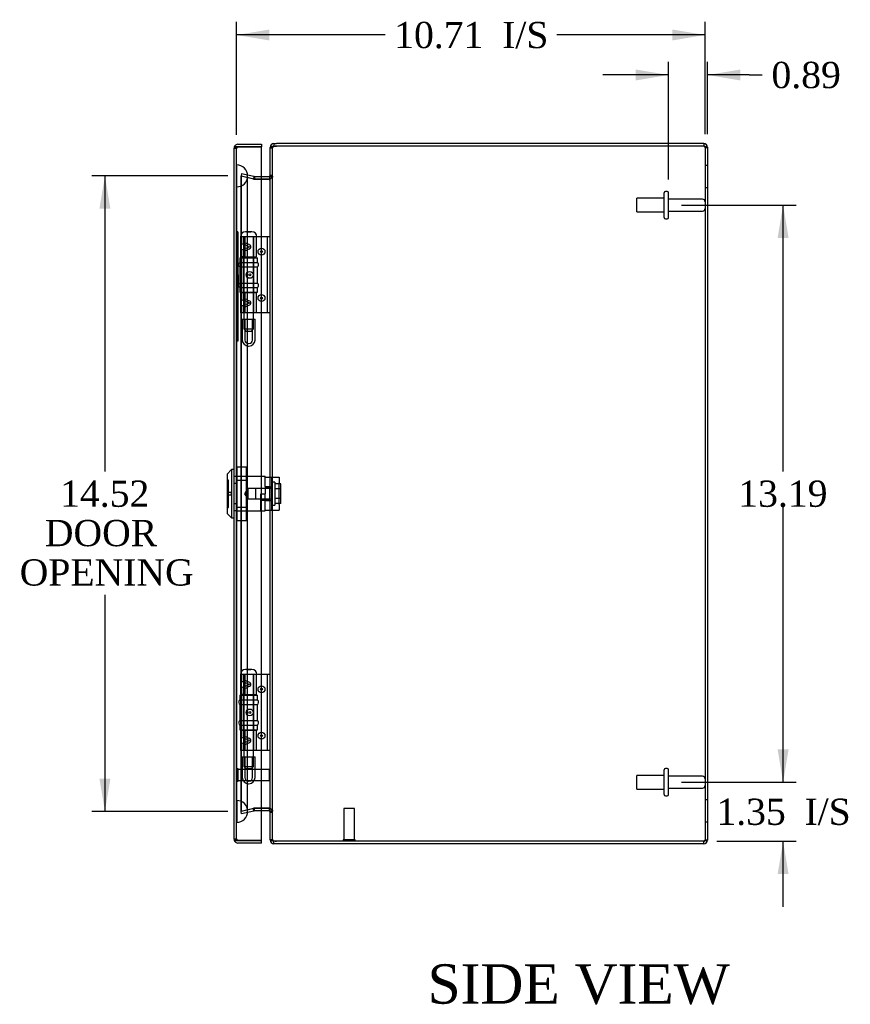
# Model space of a CAD drawing. Header units: inches. Extents: x 0 to 120, y -1 to 80.
# Tile 4 of 7: x 47 to 66, y 29 to 52. Entities that reach past the tile are written whole.
import ezdxf
from ezdxf.enums import TextEntityAlignment as Align
from ezdxf.lldxf.tags import DXFTag

# ---------------------------------------------------------------- set-up
doc = ezdxf.new("R2010")
doc.units = ezdxf.units.IN
doc.header["$MEASUREMENT"] = 0
for name, color, linetype in [('CAP02342', 7, 'Continuous'), ('COM52798', 7, 'Continuous'), ('COM54625', 7, 'Continuous'), ('COM70219', 7, 'Continuous'), ('Default', 7, 'Continuous'), ('HNG14573-1', 7, 'Continuous'), ('HNG14573-2', 7, 'Continuous'), ('LOK10000', 7, 'Continuous'), ('LOK10000CAM', 7, 'Continuous'), ('LOK10000NUT', 7, 'Continuous'), ('LOK10000SC', 7, 'Continuous'), ('PIN17645', 7, 'Continuous'), ('QLB20183', 7, 'Continuous'), ('STD21878', 7, 'Continuous'), ('STD26098', 7, 'Continuous')]:
    doc.layers.add(name, color=color, linetype=linetype)
doc.styles.add('SEACAD_Times_New_Roman', font='times.ttf')
tags = doc.linetypes.add('HIDDEN2', pattern=[0.1875, 0.125, -0.0625]).pattern_tags.tags
tags[6:7] = [DXFTag(74, 4), DXFTag(75, 0), DXFTag(340, '0'), DXFTag(46, 0.0), DXFTag(50, 0.0), DXFTag(44, 0.0), DXFTag(45, 0.0)]
tags[4:5] = [DXFTag(74, 4), DXFTag(75, 0), DXFTag(340, '0'), DXFTag(46, 0.0), DXFTag(50, 0.0), DXFTag(44, 0.0), DXFTag(45, 0.0)]
doc.dimstyles.new('HAMMOND_(STH_-_120x80)', dxfattribs={"dimtxt": 0.6, "dimasz": 0.75, "dimexe": 0.3, "dimexo": 0.3, "dimgap": 0.15, "dimtad": 0, "dimtih": 1, "dimtoh": 1, "dimzin": 0, "dimdsep": 46, "dimtxsty": 'SEACAD_Times_New_Roman', "dimblk1": '_SE_FILLED', "dimblk2": '_SE_FILLED', "dimsah": 1, "dimcen": 0.3, "dimadec": 0, "dimazin": 0, "dimtfac": 0.8, "dimtofl": 0, "dimtmove": 0, "dimatfit": 3, "dimfxl": 1, "dimtolj": 1, "dimtzin": 0, "dimarcsym": 0})

# ---------------------------------------------------------------- blocks, each defined once
blk = doc.blocks.new('SE3')
at = {"layer": 'CAP02342', "color": 7, "linetype": 'HIDDEN2'}
for p, q in [((52.423, 44.762), (52.715, 44.762)), ((52.423, 44.762), (52.423, 44.289)), ((52.483, 44.762), (52.483, 44.289)), ((52.655, 44.289), (52.655, 44.762)), ((52.715, 44.289), (52.715, 44.762)), ((52.562, 44.21), (52.576, 44.21)), ((52.562, 44.15), (52.576, 44.15)), ((52.423, 34.762), (52.715, 34.762)), ((52.423, 34.762), (52.423, 34.289)), ((52.483, 34.762), (52.483, 34.289)), ((52.655, 34.289), (52.655, 34.762)), ((52.715, 34.289), (52.715, 34.762)), ((52.562, 34.21), (52.576, 34.21)), ((52.562, 34.15), (52.576, 34.15))]:
    blk.add_line(p, q, dxfattribs=at)
for centre, radius, start, end in [((52.562, 44.289), 0.139, 180, 270), ((52.562, 44.289), 0.079, 180, 270), ((52.562, 44.289), 0.079, 270, 275.0835), ((52.562, 44.289), 0.139, 270, 272.8866), ((52.576, 44.289), 0.079, 264.9165, 270), ((52.576, 44.289), 0.139, 267.1134, 270), ((52.576, 44.289), 0.079, 270, 0), ((52.576, 44.289), 0.139, 270, 0), ((52.562, 34.289), 0.139, 180, 270), ((52.562, 34.289), 0.079, 180, 270), ((52.562, 34.289), 0.079, 270, 275.0835), ((52.576, 34.289), 0.079, 264.9165, 270), ((52.576, 34.289), 0.079, 270, 0), ((52.576, 34.289), 0.139, 270, 0), ((52.562, 34.289), 0.139, 270, 272.8866), ((52.576, 34.289), 0.139, 267.1134, 270)]:
    blk.add_arc(centre, radius, start, end, dxfattribs=at)
at = {"layer": 'COM52798', "color": 7, "linetype": 'Continuous'}
for p, q in [((52.237, 32.879), (52.237, 48.676)), ((52.237, 48.676), (52.237, 48.676)), ((52.237, 48.676), (52.237, 48.676)), ((52.237, 48.676), (52.237, 48.676)), ((52.278, 48.705), (52.251, 48.723)), ((52.323, 48.705), (52.251, 48.705)), ((52.323, 48.705), (52.278, 48.705)), ((52.323, 48.762), (52.862, 48.762)), ((52.323, 48.705), (52.323, 48.705)), ((52.323, 48.705), (52.862, 48.705)), ((52.862, 48.705), (52.323, 48.705)), ((52.862, 48.762), (52.862, 48.705)), ((52.862, 32.85), (52.862, 48.705)), ((52.237, 32.879), (52.237, 32.879)), ((52.237, 32.879), (52.237, 32.879)), ((52.237, 32.879), (52.237, 32.878)), ((52.323, 32.85), (52.251, 32.85)), ((52.278, 32.85), (52.251, 32.832)), ((52.278, 32.85), (52.323, 32.85)), ((52.323, 32.85), (52.862, 32.85)), ((52.323, 32.85), (52.323, 32.85)), ((52.862, 32.85), (52.323, 32.85)), ((52.862, 32.793), (52.323, 32.793)), ((52.862, 32.793), (52.862, 32.85))]:
    blk.add_line(p, q, dxfattribs=at)
at = {"layer": 'COM52798', "color": 7, "linetype": 'HIDDEN2'}
for p, q in [((52.237, 48.676), (52.294, 48.676)), ((52.294, 48.676), (52.237, 48.676)), ((52.294, 32.879), (52.294, 48.676)), ((52.323, 48.705), (52.323, 48.705)), ((52.294, 41.173), (52.237, 41.173)), ((52.294, 41.008), (52.237, 41.008)), ((52.294, 40.546), (52.237, 40.546)), ((52.294, 40.382), (52.237, 40.382)), ((52.237, 32.879), (52.294, 32.879)), ((52.294, 32.879), (52.237, 32.879)), ((52.323, 32.85), (52.323, 32.85))]:
    blk.add_line(p, q, dxfattribs=at)
at = {"layer": 'COM52798', "color": 7, "linetype": 'Continuous'}
for centre, radius, start, end in [((52.323, 48.676), 0.086, 146.6293, 179.7003), ((52.28, 48.673), 0.043, 131.8789, 175.4817), ((52.323, 48.676), 0.086, 179.8734, 180), ((52.323, 48.676), 0.086, 90, 146.6293), ((52.323, 32.879), 0.086, 180, 180.1266), ((52.28, 32.882), 0.043, 184.5183, 228.1211), ((52.323, 32.879), 0.086, 180.2997, 213.3707), ((52.323, 32.879), 0.086, 213.3707, 270)]:
    blk.add_arc(centre, radius, start, end, dxfattribs=at)
at = {"layer": 'COM52798', "color": 7, "linetype": 'HIDDEN2'}
for centre, radius, start, end in [((52.28, 48.673), 0.043, 156.0261, 175.4817), ((52.323, 48.676), 0.029, 90, 179.6244), ((52.323, 48.676), 0.029, 90, 179.6244), ((52.323, 48.676), 0.029, 179.6244, 180), ((52.323, 32.879), 0.029, 180, 180.3756), ((52.323, 32.879), 0.029, 180.3756, 270), ((52.323, 32.879), 0.029, 180.3756, 270)]:
    blk.add_arc(centre, radius, start, end, dxfattribs=at)
for points, knots in [([(52.278, 48.705), (52.277, 48.701), (52.275, 48.697), (52.274, 48.691), (52.273, 48.688), (52.273, 48.685), (52.272, 48.684), (52.272, 48.682), (52.271, 48.681), (52.27, 48.679), (52.269, 48.678), (52.266, 48.677), (52.265, 48.677), (52.261, 48.677), (52.258, 48.677), (52.249, 48.676), (52.243, 48.676), (52.237, 48.676)], [0, 0, 0, 0, 0.25, 0.25, 0.375, 0.375, 0.4375, 0.4375, 0.5, 0.5, 0.5625, 0.5625, 0.625, 0.625, 0.75, 0.75, 1, 1, 1, 1]), ([(52.237, 48.676), (52.241, 48.676), (52.246, 48.676), (52.251, 48.676), (52.255, 48.676), (52.258, 48.676), (52.262, 48.677), (52.263, 48.677), (52.265, 48.677), (52.266, 48.677), (52.267, 48.677), (52.268, 48.678), (52.268, 48.678), (52.269, 48.678), (52.269, 48.678), (52.27, 48.679), (52.27, 48.679), (52.271, 48.68), (52.271, 48.68), (52.272, 48.682), (52.272, 48.684), (52.273, 48.686), (52.274, 48.689), (52.274, 48.693), (52.275, 48.696), (52.276, 48.699), (52.277, 48.702), (52.278, 48.705)], [0, 0, 0, 0, 0.19546, 0.19546, 0.19546, 0.354645, 0.354645, 0.354645, 0.405734, 0.405734, 0.405734, 0.443121, 0.443121, 0.443121, 0.470209, 0.470209, 0.470209, 0.503571, 0.503571, 0.503571, 0.628238, 0.628238, 0.628238, 0.813753, 0.813753, 0.813753, 1, 1, 1, 1]), ([(52.278, 32.85), (52.277, 32.854), (52.275, 32.858), (52.274, 32.864), (52.273, 32.866), (52.273, 32.87), (52.272, 32.871), (52.272, 32.873), (52.271, 32.874), (52.27, 32.876), (52.269, 32.877), (52.266, 32.878), (52.265, 32.878), (52.261, 32.878), (52.258, 32.878), (52.249, 32.879), (52.243, 32.879), (52.237, 32.879)], [0, 0, 0, 0, 0.25, 0.25, 0.375, 0.375, 0.4375, 0.4375, 0.5, 0.5, 0.5625, 0.5625, 0.625, 0.625, 0.75, 0.75, 1, 1, 1, 1]), ([(52.237, 32.878), (52.241, 32.878), (52.246, 32.878), (52.251, 32.878), (52.255, 32.878), (52.258, 32.878), (52.262, 32.878), (52.263, 32.878), (52.265, 32.878), (52.266, 32.877), (52.267, 32.877), (52.268, 32.877), (52.268, 32.877), (52.269, 32.876), (52.269, 32.876), (52.27, 32.876), (52.27, 32.875), (52.271, 32.875), (52.271, 32.874), (52.272, 32.872), (52.272, 32.87), (52.273, 32.868), (52.274, 32.865), (52.274, 32.862), (52.275, 32.859), (52.276, 32.856), (52.277, 32.853), (52.278, 32.85)], [0, 0, 0, 0, 0.19546, 0.19546, 0.19546, 0.354645, 0.354645, 0.354645, 0.405734, 0.405734, 0.405734, 0.443121, 0.443121, 0.443121, 0.470209, 0.470209, 0.470209, 0.503571, 0.503571, 0.503571, 0.628238, 0.628238, 0.628238, 0.813753, 0.813753, 0.813753, 1, 1, 1, 1])]:
    blk.add_open_spline(points, degree=3, knots=knots, dxfattribs=at)
at = {"layer": 'COM54625', "color": 7, "linetype": 'Continuous'}
for p, q in [((53.059, 48.678), (53.059, 48.692)), ((53.059, 48.692), (53.069, 48.692)), ((53.059, 32.878), (53.059, 48.678)), ((53.145, 48.778), (53.206, 48.778)), ((53.145, 48.778), (53.145, 48.721)), ((53.145, 48.721), (53.206, 48.721)), ((62.973, 48.778), (53.206, 48.778)), ((62.973, 48.721), (53.206, 48.721)), ((62.973, 48.721), (53.206, 48.721)), ((62.973, 48.778), (62.973, 48.721)), ((63.059, 48.692), (63.059, 32.864)), ((52.862, 48.029), (53.03, 48.029)), ((52.862, 47.972), (53.03, 47.972)), ((53.03, 47.961), (52.862, 47.961)), ((53.034, 47.961), (53.03, 47.961)), ((53.034, 48.029), (53.043, 47.978)), ((52.862, 33.595), (53.03, 33.595)), ((53.03, 33.584), (52.862, 33.584)), ((53.03, 33.527), (52.862, 33.527)), ((53.03, 33.595), (53.034, 33.595)), ((53.034, 33.526), (53.043, 33.578)), ((53.059, 32.864), (53.059, 32.878)), ((53.059, 32.864), (53.069, 32.864)), ((53.206, 32.835), (53.145, 32.835)), ((53.145, 32.778), (53.145, 32.835)), ((53.206, 32.778), (53.145, 32.778)), ((62.973, 32.835), (53.206, 32.835)), ((62.973, 32.835), (53.206, 32.835)), ((62.973, 32.778), (53.206, 32.778)), ((62.973, 32.778), (62.973, 32.835))]:
    blk.add_line(p, q, dxfattribs=at)
at = {"layer": 'COM54625', "color": 7, "linetype": 'HIDDEN2'}
for p, q in [((53.059, 48.678), (53.116, 48.678)), ((53.069, 48.692), (53.116, 48.692)), ((53.116, 48.678), (53.116, 48.692)), ((53.116, 32.878), (53.116, 48.678)), ((63.002, 48.692), (63.059, 48.692)), ((63.002, 48.692), (63.002, 32.864)), ((63.059, 48.278), (63.002, 48.278)), ((52.406, 48.095), (52.394, 48.039)), ((52.394, 48.039), (52.676, 47.974)), ((52.676, 47.966), (52.394, 48.031)), ((52.394, 33.525), (52.394, 48.031)), ((52.406, 48.031), (52.394, 48.031)), ((52.406, 48.095), (52.689, 48.03)), ((52.689, 47.966), (52.406, 48.031)), ((52.406, 33.525), (52.406, 48.031)), ((52.689, 48.03), (52.676, 47.974)), ((52.676, 47.974), (52.695, 47.972)), ((52.689, 47.966), (52.676, 47.966)), ((52.695, 47.962), (52.676, 47.966)), ((52.676, 47.966), (52.695, 47.962)), ((52.689, 48.03), (52.695, 48.029)), ((52.695, 47.962), (52.689, 47.966)), ((52.695, 48.029), (52.701, 48.029)), ((52.695, 48.029), (52.695, 47.972)), ((52.695, 47.972), (52.701, 47.972)), ((52.701, 47.961), (52.695, 47.962)), ((52.701, 48.029), (52.701, 47.972)), ((52.701, 48.029), (52.862, 48.029)), ((52.701, 47.972), (52.862, 47.972)), ((52.862, 47.961), (52.701, 47.961)), ((53.034, 47.961), (53.044, 47.961)), ((53.043, 47.978), (53.044, 47.973)), ((53.059, 48.058), (53.116, 48.058)), ((53.059, 48.03), (53.116, 48.03)), ((63.002, 47.778), (63.059, 47.778)), ((63.059, 33.778), (63.002, 33.778)), ((52.394, 33.525), (52.676, 33.59)), ((52.676, 33.582), (52.394, 33.516)), ((52.406, 33.525), (52.689, 33.59)), ((52.676, 33.59), (52.695, 33.594)), ((52.695, 33.594), (52.676, 33.59)), ((52.689, 33.59), (52.676, 33.59)), ((52.695, 33.584), (52.676, 33.582)), ((52.689, 33.526), (52.676, 33.582)), ((52.689, 33.59), (52.695, 33.594)), ((52.695, 33.527), (52.689, 33.526)), ((52.695, 33.594), (52.701, 33.595)), ((52.701, 33.584), (52.695, 33.584)), ((52.695, 33.527), (52.695, 33.584)), ((52.701, 33.527), (52.695, 33.527)), ((52.701, 33.595), (52.862, 33.595)), ((52.862, 33.584), (52.701, 33.584)), ((52.701, 33.527), (52.701, 33.584)), ((52.862, 33.527), (52.701, 33.527)), ((53.034, 33.595), (53.044, 33.595)), ((53.043, 33.578), (53.044, 33.583)), ((52.406, 33.525), (52.394, 33.525)), ((52.406, 33.461), (52.394, 33.516)), ((52.689, 33.526), (52.406, 33.461)), ((53.059, 33.526), (53.116, 33.526)), ((53.059, 33.498), (53.116, 33.498)), ((63.002, 33.278), (63.059, 33.278)), ((53.059, 32.878), (53.116, 32.878)), ((53.069, 32.864), (53.116, 32.864)), ((53.116, 32.864), (53.116, 32.878)), ((63.002, 32.864), (63.059, 32.864))]:
    blk.add_line(p, q, dxfattribs=at)
at = {"layer": 'COM54625', "color": 7, "linetype": 'Continuous'}
for centre, radius, start, end in [((53.145, 48.692), 0.086, 90, 180), ((53.145, 48.692), 0.029, 90, 142.8302), ((53.206, 48.471), 0.25, 90, 104.2594), ((62.973, 48.692), 0.086, 0, 90), ((62.973, 48.692), 0.029, 65.7175, 90), ((53.03, 48.058), 0.029, 270, 279.4104), ((53.03, 48.058), 0.086, 270, 279.4104), ((53.03, 48.058), 0.029, 279.4104, 0), ((52.928, 48.037), 0.131, 324.4363, 356.7196), ((53.03, 33.498), 0.086, 80.5896, 90), ((53.03, 33.498), 0.029, 80.5896, 90), ((52.926, 33.518), 0.133, 3.4648, 35.3792), ((53.03, 33.498), 0.029, 0, 80.5896), ((53.145, 32.864), 0.086, 180, 270), ((62.973, 32.864), 0.086, 270, 0), ((53.145, 32.864), 0.029, 217.1698, 270), ((53.206, 33.085), 0.25, 255.7406, 270), ((62.973, 32.864), 0.029, 270, 294.2827)]:
    blk.add_arc(centre, radius, start, end, dxfattribs=at)
at = {"layer": 'COM54625', "color": 7, "linetype": 'HIDDEN2'}
for centre, radius, start, end in [((53.145, 48.692), 0.029, 142.8302, 180), ((62.973, 48.692), 0.029, 0, 65.7175), ((53.03, 48.058), 0.086, 279.4104, 360), ((53.03, 33.498), 0.086, 0, 80.5896), ((53.145, 32.864), 0.029, 180, 217.1698), ((62.973, 32.864), 0.029, 294.2827, 0)]:
    blk.add_arc(centre, radius, start, end, dxfattribs=at)
at = {"layer": 'COM54625', "color": 7, "linetype": 'Continuous'}
for points, knots in [([(53.145, 48.713), (53.143, 48.713), (53.139, 48.712), (53.133, 48.711), (53.127, 48.71), (53.121, 48.709), (53.116, 48.708), (53.11, 48.707), (53.105, 48.706), (53.1, 48.704), (53.095, 48.703), (53.09, 48.702), (53.086, 48.7), (53.079, 48.698), (53.071, 48.694), (53.065, 48.69), (53.061, 48.686), (53.059, 48.682), (53.059, 48.679), (53.059, 48.678)], [0, 0, 0, 0, 0.04338, 0.086651, 0.129807, 0.172844, 0.215756, 0.258537, 0.301181, 0.343685, 0.386041, 0.428246, 0.470293, 0.512179, 0.636645, 0.75949, 0.840484, 0.920665, 1, 1, 1, 1]), ([(62.973, 48.721), (62.984, 48.718), (62.995, 48.716), (63.016, 48.711), (63.026, 48.709), (63.041, 48.704), (63.048, 48.701), (63.056, 48.697), (63.059, 48.694), (63.059, 48.692)], [0, 0, 0, 0, 0.25, 0.25, 0.5, 0.5, 0.75, 0.75, 1, 1, 1, 1]), ([(53.059, 32.878), (53.059, 32.877), (53.059, 32.875), (53.059, 32.873), (53.06, 32.871), (53.062, 32.869), (53.063, 32.867), (53.066, 32.865), (53.068, 32.864), (53.071, 32.862), (53.074, 32.86), (53.078, 32.858), (53.084, 32.856), (53.095, 32.852), (53.107, 32.849), (53.118, 32.847), (53.127, 32.846), (53.136, 32.844), (53.142, 32.843), (53.145, 32.843)], [0, 0, 0, 0, 0.043184, 0.086624, 0.130316, 0.174255, 0.218434, 0.262848, 0.307492, 0.35236, 0.397445, 0.442741, 0.488243, 0.614204, 0.741522, 0.805729, 0.870223, 0.934986, 1, 1, 1, 1]), ([(63.059, 32.864), (63.059, 32.861), (63.056, 32.859), (63.048, 32.854), (63.041, 32.852), (63.026, 32.847), (63.016, 32.845), (62.995, 32.84), (62.984, 32.837), (62.973, 32.835)], [0, 0, 0, 0, 0.25, 0.25, 0.5, 0.5, 0.75, 0.75, 1, 1, 1, 1])]:
    blk.add_open_spline(points, degree=3, knots=knots, dxfattribs=at)
at = {"layer": 'COM54625', "color": 7, "linetype": 'HIDDEN2'}
for points, knots in [([(53.145, 48.713), (53.141, 48.711), (53.137, 48.709), (53.129, 48.705), (53.126, 48.702), (53.121, 48.696), (53.119, 48.693), (53.116, 48.686), (53.116, 48.682), (53.116, 48.678)], [0, 0, 0, 0, 0.25, 0.25, 0.5, 0.5, 0.75, 0.75, 1, 1, 1, 1]), ([(62.973, 48.721), (62.98, 48.716), (62.988, 48.711), (62.999, 48.701), (63.002, 48.697), (63.002, 48.692)], [0, 0, 0, 0, 0.5, 0.5, 1, 1, 1, 1]), ([(53.116, 48.03), (53.116, 48.024), (53.114, 48.018), (53.107, 48.007), (53.102, 48.001), (53.089, 47.989), (53.081, 47.984), (53.063, 47.972), (53.054, 47.966), (53.044, 47.961)], [0, 0, 0, 0, 0.25, 0.25, 0.5, 0.5, 0.75, 0.75, 1, 1, 1, 1]), ([(53.044, 33.595), (53.054, 33.589), (53.063, 33.584), (53.081, 33.572), (53.089, 33.566), (53.102, 33.555), (53.107, 33.549), (53.114, 33.538), (53.116, 33.532), (53.116, 33.526)], [0, 0, 0, 0, 0.25, 0.25, 0.5, 0.5, 0.75, 0.75, 1, 1, 1, 1]), ([(53.116, 32.878), (53.116, 32.874), (53.116, 32.87), (53.119, 32.863), (53.121, 32.86), (53.126, 32.854), (53.129, 32.851), (53.137, 32.846), (53.141, 32.844), (53.145, 32.843)], [0, 0, 0, 0, 0.25, 0.25, 0.5, 0.5, 0.75, 0.75, 1, 1, 1, 1]), ([(63.002, 32.864), (63.002, 32.859), (62.999, 32.854), (62.988, 32.845), (62.98, 32.84), (62.973, 32.835)], [0, 0, 0, 0, 0.5, 0.5, 1, 1, 1, 1])]:
    blk.add_open_spline(points, degree=3, knots=knots, dxfattribs=at)
at = {"layer": 'COM70219', "color": 7, "linetype": 'HIDDEN2'}
for p, q in [((52.295, 47.789), (52.295, 48.288)), ((52.296, 48.288), (52.295, 48.288)), ((52.296, 47.789), (52.296, 48.288)), ((52.298, 48.039), (52.296, 48.288)), ((52.296, 47.79), (52.298, 48.039)), ((52.298, 47.789), (52.298, 48.039)), ((52.544, 47.789), (52.544, 48.039)), ((52.295, 47.79), (52.296, 47.79)), ((52.295, 33.767), (52.295, 47.789)), ((52.296, 33.767), (52.296, 47.789)), ((52.298, 33.767), (52.298, 47.789)), ((52.544, 33.767), (52.544, 47.789)), ((52.295, 33.268), (52.295, 33.767)), ((52.295, 33.766), (52.296, 33.766)), ((52.296, 33.268), (52.296, 33.767)), ((52.296, 33.766), (52.298, 33.517)), ((52.298, 33.517), (52.298, 33.767)), ((52.544, 33.517), (52.544, 33.767)), ((52.298, 33.517), (52.296, 33.268)), ((52.296, 33.268), (52.295, 33.268))]:
    blk.add_line(p, q, dxfattribs=at)
for centre, start, end in [((52.294, 48.039), 0, 90), ((52.294, 48.039), 270, 0), ((52.294, 33.517), 0, 90), ((52.294, 33.517), 270, 0)]:
    blk.add_arc(centre, 0.25, start, end, dxfattribs=at)
at = {"layer": 'HNG14573-1', "color": 7, "linetype": 'HIDDEN2'}
for p, q in [((52.507, 46.644), (52.391, 46.644)), ((52.391, 46.457), (52.391, 46.644)), ((52.448, 46.495), (52.448, 46.644)), ((52.456, 46.19), (52.456, 46.644)), ((52.492, 46.19), (52.492, 46.644)), ((52.683, 46.644), (52.507, 46.644)), ((52.702, 46.644), (52.683, 46.644)), ((52.69, 46.19), (52.69, 46.644)), ((52.981, 46.644), (52.702, 46.644)), ((52.747, 46.19), (52.747, 46.644)), ((53.059, 46.644), (52.981, 46.644)), ((53.002, 44.912), (53.002, 46.644)), ((52.391, 46.423), (52.391, 46.457)), ((52.391, 46.414), (52.391, 46.423)), ((52.391, 46.381), (52.391, 46.414)), ((52.391, 45.175), (52.391, 46.381)), ((52.448, 46.495), (52.448, 46.47)), ((52.448, 46.47), (52.448, 46.368)), ((52.448, 46.342), (52.448, 46.368)), ((52.507, 46.457), (52.582, 46.423)), ((52.582, 46.414), (52.507, 46.381)), ((52.576, 46.47), (52.52, 46.495)), ((52.576, 46.368), (52.52, 46.342)), ((52.448, 46.19), (52.391, 46.19)), ((52.448, 45.213), (52.448, 46.342)), ((52.448, 46.19), (52.456, 46.19)), ((52.456, 46.19), (52.747, 46.19)), ((52.448, 45.365), (52.391, 45.365)), ((52.456, 45.365), (52.448, 45.365)), ((52.456, 44.912), (52.456, 45.365)), ((52.747, 45.365), (52.456, 45.365)), ((52.492, 44.912), (52.492, 45.365)), ((52.69, 44.912), (52.69, 45.365)), ((52.747, 44.912), (52.747, 45.365)), ((52.391, 45.141), (52.391, 45.175)), ((52.391, 45.132), (52.391, 45.141)), ((52.391, 45.099), (52.391, 45.132)), ((52.391, 44.912), (52.391, 45.099)), ((52.448, 45.188), (52.448, 45.213)), ((52.448, 45.188), (52.448, 45.086)), ((52.448, 45.086), (52.448, 45.06)), ((52.448, 44.912), (52.448, 45.06)), ((52.507, 45.175), (52.582, 45.141)), ((52.582, 45.132), (52.507, 45.099)), ((52.52, 45.213), (52.576, 45.188)), ((52.52, 45.06), (52.576, 45.086)), ((52.507, 44.912), (52.391, 44.912)), ((52.683, 44.912), (52.507, 44.912)), ((52.702, 44.912), (52.683, 44.912)), ((52.981, 44.912), (52.702, 44.912)), ((53.059, 44.912), (52.981, 44.912)), ((52.507, 36.644), (52.391, 36.644)), ((52.391, 36.457), (52.391, 36.644)), ((52.391, 36.423), (52.391, 36.457)), ((52.448, 36.495), (52.448, 36.644)), ((52.448, 36.495), (52.448, 36.47)), ((52.448, 36.47), (52.448, 36.368)), ((52.456, 36.19), (52.456, 36.644)), ((52.492, 36.19), (52.492, 36.644)), ((52.683, 36.644), (52.507, 36.644)), ((52.507, 36.457), (52.582, 36.423)), ((52.576, 36.47), (52.52, 36.495)), ((52.702, 36.644), (52.683, 36.644)), ((52.69, 36.19), (52.69, 36.644)), ((52.981, 36.644), (52.702, 36.644)), ((52.747, 36.19), (52.747, 36.644)), ((53.059, 36.644), (52.981, 36.644)), ((53.002, 34.912), (53.002, 36.644)), ((52.391, 36.414), (52.391, 36.423)), ((52.391, 36.381), (52.391, 36.414)), ((52.391, 35.175), (52.391, 36.381)), ((52.448, 36.342), (52.448, 36.368)), ((52.448, 35.213), (52.448, 36.342)), ((52.582, 36.414), (52.507, 36.381)), ((52.576, 36.368), (52.52, 36.342)), ((52.448, 36.19), (52.391, 36.19)), ((52.448, 36.19), (52.456, 36.19)), ((52.456, 36.19), (52.747, 36.19)), ((52.448, 35.365), (52.391, 35.365)), ((52.456, 35.365), (52.448, 35.365)), ((52.456, 34.912), (52.456, 35.365)), ((52.747, 35.365), (52.456, 35.365)), ((52.492, 34.912), (52.492, 35.365)), ((52.69, 34.912), (52.69, 35.365)), ((52.747, 34.912), (52.747, 35.365)), ((52.391, 35.141), (52.391, 35.175)), ((52.391, 35.132), (52.391, 35.141)), ((52.391, 35.099), (52.391, 35.132)), ((52.448, 35.188), (52.448, 35.213)), ((52.448, 35.188), (52.448, 35.086)), ((52.507, 35.175), (52.582, 35.141)), ((52.582, 35.132), (52.507, 35.099)), ((52.52, 35.213), (52.576, 35.188)), ((52.391, 34.912), (52.391, 35.099)), ((52.507, 34.912), (52.391, 34.912)), ((52.448, 35.086), (52.448, 35.06)), ((52.448, 34.912), (52.448, 35.06)), ((52.683, 34.912), (52.507, 34.912)), ((52.52, 35.06), (52.576, 35.086)), ((52.702, 34.912), (52.683, 34.912)), ((52.981, 34.912), (52.702, 34.912)), ((53.059, 34.912), (52.981, 34.912))]:
    blk.add_line(p, q, dxfattribs=at)
for centre, radius in [((52.862, 46.309), 0.079), ((52.862, 46.309), 0.022), ((52.862, 45.247), 0.079), ((52.862, 45.247), 0.022), ((52.862, 36.309), 0.079), ((52.862, 36.309), 0.022), ((52.862, 35.247), 0.079), ((52.862, 35.247), 0.022)]:
    blk.add_circle(centre, radius, dxfattribs=at)
for centre, major_axis, ratio, start_param, end_param in [((52.541, 46.375), (0.147, -0.094), 0.323001, 2.000852, 3.344755), ((52.541, 46.463), (0.147, 0.094), 0.323001, 2.93843, 4.282333), ((52.541, 46.444), (0.0911, -0.0581), 0.323001, 2.000852, 3.344755), ((52.52, 46.419), (-0.0978, 0), 0.638889, 2.181662, 4.101524), ((52.577, 46.419), (-0.00861, 0), 0.638889, 2.181662, 4.101524), ((52.541, 46.393), (0.0911, 0.0581), 0.323001, 2.93843, 4.282333), ((52.541, 45.162), (0.0911, -0.0581), 0.323001, 2.000852, 3.344755), ((52.541, 45.093), (0.147, -0.094), 0.323001, 2.000852, 3.344755), ((52.541, 45.181), (0.147, 0.094), 0.323001, 2.93843, 4.282333), ((52.541, 45.111), (0.0911, 0.0581), 0.323001, 2.93843, 4.282333), ((52.52, 45.137), (-0.0978, 0), 0.638889, 2.181662, 4.101524), ((52.577, 45.137), (-0.00861, 0), 0.638889, 2.181662, 4.101524), ((52.541, 36.375), (0.147, -0.094), 0.323001, 2.000852, 3.344755), ((52.541, 36.444), (0.0911, -0.0581), 0.323001, 2.000852, 3.344755), ((52.52, 36.419), (-0.0978, 0), 0.638889, 2.181662, 4.101524), ((52.541, 36.463), (0.147, 0.094), 0.323001, 2.93843, 4.282333), ((52.541, 36.393), (0.0911, 0.0581), 0.323001, 2.93843, 4.282333), ((52.577, 36.419), (-0.00861, 0), 0.638889, 2.181662, 4.101524), ((52.541, 35.093), (0.147, -0.094), 0.323001, 2.000852, 3.344755), ((52.541, 35.162), (0.0911, -0.0581), 0.323001, 2.000852, 3.344755), ((52.52, 35.137), (-0.0978, 0), 0.638889, 2.181662, 4.101524), ((52.577, 35.137), (-0.00861, 0), 0.638889, 2.181662, 4.101524), ((52.541, 35.181), (0.147, 0.094), 0.323001, 2.93843, 4.282333), ((52.541, 35.111), (0.0911, 0.0581), 0.323001, 2.93843, 4.282333)]:
    blk.add_ellipse(centre, major_axis=major_axis, ratio=ratio, start_param=start_param, end_param=end_param, dxfattribs=at)
for centre, major_axis in [((52.592, 45.778), (0, 0.079)), ((52.595, 45.778), (0, -0.022)), ((52.592, 35.778), (0, -0.079)), ((52.595, 35.778), (0, -0.022))]:
    blk.add_ellipse(centre, major_axis=major_axis, ratio=0.97437, dxfattribs=at)
at = {"layer": 'HNG14573-2', "color": 7, "linetype": 'HIDDEN2'}
for p, q in [((52.37, 46.171), (52.768, 46.171)), ((52.37, 46.171), (52.37, 46.063)), ((52.449, 46.171), (52.449, 45.384)), ((52.689, 45.384), (52.689, 46.171)), ((52.768, 46.063), (52.768, 46.171)), ((52.341, 46.025), (52.341, 46.002)), ((52.37, 46.063), (52.768, 46.063)), ((52.37, 45.963), (52.768, 45.963)), ((52.37, 45.963), (52.37, 45.591)), ((52.768, 45.591), (52.768, 45.963)), ((52.796, 46.002), (52.796, 46.025)), ((52.341, 45.553), (52.341, 45.53)), ((52.37, 45.591), (52.768, 45.591)), ((52.37, 45.491), (52.768, 45.491)), ((52.37, 45.491), (52.37, 45.384)), ((52.768, 45.384), (52.768, 45.491)), ((52.796, 45.53), (52.796, 45.553)), ((52.37, 45.384), (52.768, 45.384)), ((52.341, 36.025), (52.341, 36.002)), ((52.37, 36.171), (52.768, 36.171)), ((52.37, 36.171), (52.37, 36.063)), ((52.37, 36.063), (52.768, 36.063)), ((52.449, 36.171), (52.449, 35.384)), ((52.689, 35.384), (52.689, 36.171)), ((52.768, 36.063), (52.768, 36.171)), ((52.796, 36.002), (52.796, 36.025)), ((52.37, 35.963), (52.768, 35.963)), ((52.37, 35.963), (52.37, 35.591)), ((52.768, 35.591), (52.768, 35.963)), ((52.341, 35.553), (52.341, 35.53)), ((52.37, 35.591), (52.768, 35.591)), ((52.796, 35.53), (52.796, 35.553)), ((52.37, 35.491), (52.768, 35.491)), ((52.37, 35.491), (52.37, 35.384)), ((52.37, 35.384), (52.768, 35.384)), ((52.768, 35.384), (52.768, 35.491))]:
    blk.add_line(p, q, dxfattribs=at)
for centre, start, end in [((52.381, 46.025), 106.7083, 180), ((52.381, 46.002), 180, 253.2917), ((52.756, 46.025), 0, 73.2917), ((52.756, 46.002), 286.7083, 0), ((52.381, 45.553), 106.7083, 180), ((52.381, 45.53), 180, 253.2917), ((52.756, 45.553), 0, 73.2917), ((52.756, 45.53), 286.7083, 0), ((52.381, 36.025), 106.7083, 180), ((52.756, 36.025), 0, 73.2917), ((52.381, 36.002), 180, 253.2917), ((52.756, 36.002), 286.7083, 0), ((52.381, 35.553), 106.7083, 180), ((52.756, 35.553), 0, 73.2917), ((52.381, 35.53), 180, 253.2917), ((52.756, 35.53), 286.7083, 0)]:
    blk.add_arc(centre, 0.04, start, end, dxfattribs=at)
at = {"layer": 'LOK10000', "color": 7, "linetype": 'Continuous'}
for p, q in [((52.177, 41.327), (52.077, 41.227)), ((52.077, 41.227), (52.077, 40.327)), ((52.177, 41.327), (52.177, 40.227)), ((52.237, 41.327), (52.177, 41.327)), ((52.077, 40.327), (52.177, 40.227)), ((52.177, 40.227), (52.237, 40.227))]:
    blk.add_line(p, q, dxfattribs=at)
at = {"layer": 'LOK10000', "color": 7, "linetype": 'HIDDEN2'}
for p, q in [((52.107, 41.09), (52.077, 41.09)), ((52.107, 40.465), (52.107, 41.09)), ((52.307, 41.173), (52.237, 41.173)), ((52.307, 41.008), (52.237, 41.008)), ((52.947, 41.17), (52.307, 41.17)), ((52.947, 41.17), (52.947, 41.152)), ((52.167, 40.807), (52.107, 40.807)), ((52.167, 40.747), (52.107, 40.747)), ((52.167, 40.807), (52.167, 40.747)), ((52.547, 40.893), (52.477, 40.777)), ((52.477, 40.777), (52.547, 40.661)), ((52.547, 40.893), (52.547, 40.661)), ((53.047, 40.893), (52.547, 40.893)), ((52.847, 40.385), (52.847, 40.777)), ((52.847, 40.777), (52.947, 40.777)), ((52.947, 40.944), (52.947, 40.777)), ((53.047, 40.935), (52.947, 40.935)), ((53.047, 40.935), (53.047, 40.62)), ((52.307, 40.546), (52.237, 40.546)), ((52.547, 40.661), (53.047, 40.661)), ((53.047, 40.62), (52.847, 40.62)), ((52.077, 40.465), (52.107, 40.465)), ((52.307, 40.382), (52.237, 40.382)), ((52.307, 40.385), (52.847, 40.385)), ((52.847, 40.385), (52.947, 40.385)), ((52.947, 40.385), (52.947, 40.402))]:
    blk.add_line(p, q, dxfattribs=at)
at = {"layer": 'LOK10000CAM', "color": 7, "linetype": 'HIDDEN2'}
for p, q in [((52.947, 41.152), (53.112, 41.152)), ((52.947, 40.944), (52.947, 41.152)), ((53.097, 40.402), (53.097, 41.152)), ((53.112, 41.027), (53.112, 41.152)), ((53.112, 41.152), (53.262, 41.152)), ((53.112, 40.527), (53.112, 41.027)), ((53.262, 41.152), (53.262, 41.027)), ((53.262, 40.527), (53.262, 41.027)), ((52.947, 40.935), (53.097, 40.935)), ((52.947, 40.402), (52.947, 40.777)), ((52.947, 40.62), (53.097, 40.62)), ((53.112, 40.402), (53.112, 40.527)), ((53.262, 40.527), (53.262, 40.402)), ((52.947, 40.402), (53.112, 40.402)), ((53.112, 40.402), (53.262, 40.402))]:
    blk.add_line(p, q, dxfattribs=at)
at = {"layer": 'LOK10000NUT', "color": 7, "linetype": 'HIDDEN2'}
for p, q in [((52.307, 41.083), (52.307, 41.389)), ((52.307, 41.389), (52.522, 41.389)), ((52.522, 41.083), (52.522, 41.389)), ((52.522, 41.17), (52.307, 41.17)), ((52.307, 40.471), (52.307, 41.083)), ((52.307, 41.083), (52.522, 41.083)), ((52.522, 40.471), (52.522, 41.083)), ((52.307, 40.165), (52.307, 40.471)), ((52.307, 40.471), (52.522, 40.471)), ((52.307, 40.385), (52.522, 40.385)), ((52.522, 40.165), (52.522, 40.471)), ((52.307, 40.165), (52.522, 40.165))]:
    blk.add_line(p, q, dxfattribs=at)
at = {"layer": 'LOK10000SC', "color": 7, "linetype": 'HIDDEN2'}
for p, q in [((53.167, 41.04), (53.097, 41.04)), ((53.167, 41.04), (53.167, 40.515)), ((53.304, 41), (53.167, 41)), ((53.304, 40.888), (53.304, 41)), ((52.722, 40.893), (52.722, 40.661)), ((53.097, 40.893), (52.722, 40.893)), ((53.304, 40.888), (53.167, 40.888)), ((53.304, 40.666), (53.304, 40.888)), ((52.722, 40.661), (53.097, 40.661)), ((53.097, 40.515), (53.167, 40.515)), ((53.304, 40.666), (53.167, 40.666)), ((53.304, 40.555), (53.167, 40.555)), ((53.304, 40.555), (53.304, 40.666))]:
    blk.add_line(p, q, dxfattribs=at)
at = {"layer": 'PIN17645', "color": 7, "linetype": 'HIDDEN2'}
for p, q in [((52.381, 46.644), (52.391, 46.644)), ((52.638, 46.762), (52.499, 46.762)), ((52.519, 46.761), (52.619, 46.761)), ((52.682, 44.544), (52.682, 46.644)), ((52.456, 46.19), (52.456, 45.365)), ((52.456, 44.912), (52.456, 44.544)), ((52.456, 44.544), (52.682, 44.544)), ((52.456, 44.544), (52.506, 44.494)), ((52.506, 44.494), (52.632, 44.494)), ((52.632, 44.494), (52.682, 44.544)), ((52.638, 36.762), (52.499, 36.762)), ((52.519, 36.761), (52.619, 36.761)), ((52.381, 36.644), (52.391, 36.644)), ((52.682, 34.544), (52.682, 36.644)), ((52.456, 36.19), (52.456, 35.365)), ((52.456, 34.912), (52.456, 34.544)), ((52.456, 34.544), (52.682, 34.544)), ((52.456, 34.544), (52.506, 34.494)), ((52.506, 34.494), (52.632, 34.494)), ((52.632, 34.494), (52.682, 34.544))]:
    blk.add_line(p, q, dxfattribs=at)
for centre, start, end in [((52.499, 46.644), 90, 180), ((52.499, 46.644), 80.5843, 90), ((52.638, 46.644), 90, 99.4157), ((52.638, 46.644), 0, 90), ((52.499, 36.644), 90, 180), ((52.499, 36.644), 80.5843, 90), ((52.638, 36.644), 90, 99.4157), ((52.638, 36.644), 0, 90)]:
    blk.add_arc(centre, 0.119, start, end, dxfattribs=at)
at = {"layer": 'QLB20183', "color": 7, "linetype": 'HIDDEN2'}
for p, q in [((52.324, 46.762), (52.294, 46.762)), ((52.324, 46.762), (52.324, 46.387)), ((52.324, 46.387), (52.324, 44.637)), ((52.341, 45.767), (52.322, 45.767)), ((52.341, 45.753), (52.322, 45.753)), ((52.341, 45.753), (52.322, 45.753)), ((52.341, 45.752), (52.322, 45.752)), ((52.341, 45.737), (52.322, 45.737)), ((52.322, 45.707), (52.341, 45.707)), ((52.339, 45.765), (52.324, 45.765)), ((52.339, 45.762), (52.324, 45.762)), ((52.339, 45.759), (52.324, 45.759)), ((52.339, 45.751), (52.324, 45.751)), ((52.339, 45.748), (52.324, 45.748)), ((52.339, 45.748), (52.324, 45.748)), ((52.339, 45.748), (52.324, 45.748)), ((52.339, 45.747), (52.324, 45.747)), ((52.339, 45.746), (52.324, 45.746)), ((52.339, 45.745), (52.324, 45.745)), ((52.339, 45.745), (52.324, 45.745)), ((52.339, 45.744), (52.324, 45.744)), ((52.339, 45.742), (52.324, 45.742)), ((52.339, 45.741), (52.324, 45.741)), ((52.339, 45.739), (52.324, 45.739)), ((52.339, 45.739), (52.324, 45.739)), ((52.339, 45.738), (52.324, 45.738)), ((52.339, 45.736), (52.324, 45.736)), ((52.339, 45.735), (52.324, 45.735)), ((52.339, 45.733), (52.324, 45.733)), ((52.339, 45.733), (52.324, 45.733)), ((52.339, 45.732), (52.324, 45.732)), ((52.339, 45.731), (52.324, 45.731)), ((52.339, 45.73), (52.324, 45.73)), ((52.339, 45.729), (52.324, 45.729)), ((52.339, 45.729), (52.324, 45.729)), ((52.324, 45.729), (52.339, 45.729)), ((52.324, 45.728), (52.339, 45.728)), ((52.339, 45.722), (52.324, 45.722)), ((52.339, 45.714), (52.324, 45.714)), ((52.339, 45.709), (52.324, 45.709)), ((52.339, 45.708), (52.324, 45.708)), ((52.339, 45.706), (52.324, 45.706)), ((52.339, 45.687), (52.324, 45.687)), ((52.339, 45.683), (52.324, 45.683)), ((52.339, 45.722), (52.339, 45.752)), ((52.339, 45.726), (52.339, 45.733)), ((52.339, 45.576), (52.339, 45.722)), ((52.322, 45.664), (52.341, 45.664)), ((52.341, 45.65), (52.322, 45.65)), ((52.341, 45.626), (52.322, 45.626)), ((52.341, 45.576), (52.322, 45.576)), ((52.341, 45.574), (52.322, 45.574)), ((52.322, 45.553), (52.341, 45.553)), ((52.322, 45.553), (52.341, 45.553)), ((52.322, 45.538), (52.341, 45.538)), ((52.341, 45.528), (52.322, 45.528)), ((52.341, 45.526), (52.322, 45.526)), ((52.322, 45.517), (52.341, 45.517)), ((52.341, 45.511), (52.322, 45.511)), ((52.322, 45.502), (52.341, 45.502)), ((52.339, 45.677), (52.324, 45.677)), ((52.339, 45.677), (52.324, 45.677)), ((52.339, 45.676), (52.324, 45.676)), ((52.339, 45.676), (52.324, 45.676)), ((52.339, 45.672), (52.324, 45.672)), ((52.339, 45.671), (52.324, 45.671)), ((52.339, 45.668), (52.324, 45.668)), ((52.339, 45.663), (52.324, 45.663)), ((52.339, 45.663), (52.324, 45.663)), ((52.339, 45.659), (52.324, 45.659)), ((52.339, 45.657), (52.324, 45.657)), ((52.339, 45.657), (52.324, 45.657)), ((52.339, 45.651), (52.324, 45.651)), ((52.339, 45.642), (52.324, 45.642)), ((52.339, 45.638), (52.324, 45.638)), ((52.339, 45.637), (52.324, 45.637)), ((52.339, 45.636), (52.324, 45.636)), ((52.339, 45.633), (52.324, 45.633)), ((52.339, 45.629), (52.324, 45.629)), ((52.339, 45.621), (52.324, 45.621)), ((52.339, 45.6), (52.324, 45.6)), ((52.339, 45.598), (52.324, 45.598)), ((52.339, 45.58), (52.324, 45.58)), ((52.339, 45.578), (52.324, 45.578)), ((52.339, 45.578), (52.324, 45.578)), ((52.339, 45.576), (52.324, 45.576)), ((52.339, 45.576), (52.324, 45.576)), ((52.339, 45.574), (52.324, 45.574)), ((52.339, 45.573), (52.324, 45.573)), ((52.339, 45.573), (52.324, 45.573)), ((52.339, 45.572), (52.324, 45.572)), ((52.339, 45.57), (52.324, 45.57)), ((52.339, 45.568), (52.324, 45.568)), ((52.339, 45.565), (52.324, 45.565)), ((52.339, 45.565), (52.324, 45.565)), ((52.339, 45.563), (52.324, 45.563)), ((52.339, 45.56), (52.324, 45.56)), ((52.339, 45.559), (52.324, 45.559)), ((52.339, 45.558), (52.324, 45.558)), ((52.339, 45.558), (52.324, 45.558)), ((52.339, 45.557), (52.324, 45.557)), ((52.339, 45.556), (52.324, 45.556)), ((52.339, 45.552), (52.324, 45.552)), ((52.339, 45.546), (52.324, 45.546)), ((52.339, 45.546), (52.324, 45.546)), ((52.339, 45.544), (52.324, 45.544)), ((52.339, 45.544), (52.324, 45.544)), ((52.339, 45.54), (52.324, 45.54)), ((52.339, 45.538), (52.324, 45.538)), ((52.339, 45.525), (52.324, 45.525)), ((52.339, 45.523), (52.324, 45.523)), ((52.339, 45.521), (52.324, 45.521)), ((52.339, 45.517), (52.324, 45.517)), ((52.339, 45.516), (52.324, 45.516)), ((52.339, 45.509), (52.324, 45.509)), ((52.339, 45.506), (52.324, 45.506)), ((52.339, 45.505), (52.324, 45.505)), ((52.339, 45.503), (52.324, 45.503)), ((52.324, 45.503), (52.339, 45.503)), ((52.339, 45.54), (52.339, 45.576)), ((52.339, 45.517), (52.339, 45.54)), ((52.339, 45.505), (52.339, 45.517)), ((52.339, 45.503), (52.339, 45.505)), ((52.324, 44.637), (52.324, 44.262)), ((52.324, 44.262), (52.294, 44.262))]:
    blk.add_line(p, q, dxfattribs=at)
at = {"layer": 'STD21878', "color": 7, "linetype": 'HIDDEN2'}
for p, q in [((52.325, 34.49), (52.294, 34.49)), ((52.325, 34.209), (52.325, 34.49)), ((53.044, 34.475), (52.325, 34.475)), ((53.044, 34.225), (53.044, 34.475)), ((52.294, 34.209), (52.325, 34.209)), ((52.325, 34.225), (53.044, 34.225)), ((54.991, 33.585), (54.741, 33.585)), ((54.741, 33.585), (54.741, 32.866)), ((54.991, 32.866), (54.991, 33.585)), ((55.006, 32.866), (54.725, 32.866)), ((54.725, 32.866), (54.725, 32.835)), ((55.006, 32.835), (55.006, 32.866))]:
    blk.add_line(p, q, dxfattribs=at)
at = {"layer": 'STD21878', "color": 7, "linetype": 'Continuous'}
for p, q in [((54.725, 32.835), (54.725, 32.835)), ((55.006, 32.835), (55.006, 32.835))]:
    blk.add_line(p, q, dxfattribs=at)
at = {"layer": 'STD26098', "color": 7, "linetype": 'HIDDEN2'}
for p, q in [((61.44, 47.216), (61.44, 47.528)), ((62.065, 47.528), (61.44, 47.528)), ((62.065, 47.089), (62.065, 47.654)), ((62.135, 47.684), (62.095, 47.684)), ((62.165, 47.089), (62.165, 47.654)), ((62.942, 47.507), (62.165, 47.507)), ((61.44, 47.216), (62.065, 47.216)), ((62.095, 47.059), (62.135, 47.059)), ((62.165, 47.237), (62.942, 47.237)), ((62.065, 33.901), (62.065, 34.466)), ((62.135, 34.496), (62.095, 34.496)), ((62.165, 33.901), (62.165, 34.466)), ((61.44, 34.028), (61.44, 34.34)), ((62.065, 34.34), (61.44, 34.34)), ((62.942, 34.319), (62.165, 34.319)), ((61.44, 34.028), (62.065, 34.028)), ((62.165, 34.049), (62.942, 34.049)), ((62.095, 33.871), (62.135, 33.871))]:
    blk.add_line(p, q, dxfattribs=at)
for centre, radius, start, end in [((62.095, 47.654), 0.03, 90, 180), ((62.135, 47.654), 0.03, 0, 90), ((62.942, 47.447), 0.06, 0, 90), ((62.942, 47.297), 0.06, 270, 0), ((62.095, 47.089), 0.03, 180, 270), ((62.135, 47.089), 0.03, 270, 0), ((62.095, 34.466), 0.03, 90, 180), ((62.135, 34.466), 0.03, 0, 90), ((62.942, 34.259), 0.06, 0, 90), ((62.942, 34.109), 0.06, 270, 0), ((62.095, 33.901), 0.03, 180, 270), ((62.135, 33.901), 0.03, 270, 0)]:
    blk.add_arc(centre, radius, start, end, dxfattribs=at)
blk = doc.blocks.new('DMBLK4295')
at = {"layer": 'Default', "linetype": 'Continuous'}
for points in [[(64.91, 34.934), (64.66, 34.934), (64.785, 34.184)], [(64.91, 32.085), (64.785, 32.835), (64.66, 32.085)]]:
    blk.add_hatch(color=7, dxfattribs=at).paths.add_polyline_path(points)
at = {"layer": 'Default', "color": 7, "linetype": 'Continuous'}
for p, q in [((64.785, 34.184), (64.785, 35.684)), ((62.465, 34.184), (65.085, 34.184)), ((63.273, 32.835), (65.085, 32.835)), ((64.785, 31.335), (64.785, 32.835))]:
    blk.add_line(p, q, dxfattribs=at)
at = {"layer": 'Default', "color": 7, "linetype": 'Continuous', "style": 'SEACAD_Times_New_Roman'}
for s, p in [('1.35', (63.26, 33.809)), ('I/S', (65.272, 33.809))]:
    blk.add_text(s, height=0.6, dxfattribs=at).set_placement(p, align=Align.TOP_LEFT)
blk = doc.blocks.new('_SE_FILLED')
at = {"color": 0}
blk.add_line((0, 0), (-1, 0), dxfattribs=at)
blk.add_solid([(0, 0), (-1, -0.1665), (-1, 0.1665), (0, 0)], dxfattribs=at)
blk = doc.blocks.new('DMBLK4296')
at = {"layer": 'Default', "linetype": 'Continuous'}
for points in [[(64.91, 46.622), (64.785, 47.372), (64.66, 46.622)], [(64.91, 34.934), (64.66, 34.934), (64.785, 34.184)]]:
    blk.add_hatch(color=7, dxfattribs=at).paths.add_polyline_path(points)
at = {"layer": 'Default', "color": 7, "linetype": 'Continuous'}
for p, q in [((62.465, 47.372), (65.085, 47.372)), ((64.785, 41.288), (64.785, 47.372)), ((64.785, 34.184), (64.785, 40.478)), ((62.465, 34.184), (65.085, 34.184))]:
    blk.add_line(p, q, dxfattribs=at)
at = {"layer": 'Default', "color": 7, "linetype": 'Continuous', "style": 'SEACAD_Times_New_Roman'}
blk.add_text('13.19', height=0.6, dxfattribs=at).set_placement((63.761, 41.078), align=Align.TOP_LEFT)
blk = doc.blocks.new('DMBLK4299')
at = {"layer": 'Default', "linetype": 'Continuous'}
for points in [[(53.044, 51.385), (52.294, 51.26), (53.044, 51.135)], [(62.252, 51.385), (62.252, 51.135), (63.002, 51.26)]]:
    blk.add_hatch(color=7, dxfattribs=at).paths.add_polyline_path(points)
at = {"layer": 'Default', "color": 7, "linetype": 'Continuous'}
for p, q in [((52.294, 48.976), (52.294, 51.56)), ((63.002, 48.992), (63.002, 51.56)), ((55.685, 51.26), (52.294, 51.26)), ((63.002, 51.26), (59.61, 51.26))]:
    blk.add_line(p, q, dxfattribs=at)
at = {"layer": 'Default', "color": 7, "linetype": 'Continuous', "style": 'SEACAD_Times_New_Roman'}
for s, p in [('10.71', (55.895, 51.56)), ('I/S', (58.362, 51.56))]:
    blk.add_text(s, height=0.6, dxfattribs=at).set_placement(p, align=Align.TOP_LEFT)
blk = doc.blocks.new('DMBLK4310')
at = {"layer": 'Default', "linetype": 'Continuous'}
for points in [[(49.158, 47.289), (49.408, 47.289), (49.283, 48.039)], [(49.158, 34.266), (49.283, 33.516), (49.408, 34.266)]]:
    blk.add_hatch(color=7, dxfattribs=at).paths.add_polyline_path(points)
at = {"layer": 'Default', "color": 7, "linetype": 'Continuous'}
for p, q in [((52.094, 48.039), (48.983, 48.039)), ((49.283, 48.039), (49.283, 41.288)), ((49.283, 38.468), (49.283, 33.516)), ((52.094, 33.516), (48.983, 33.516))]:
    blk.add_line(p, q, dxfattribs=at)
at = {"layer": 'Default', "color": 7, "linetype": 'Continuous', "style": 'SEACAD_Times_New_Roman'}
for s, p in [('14.52', (48.259, 41.078)), ('DOOR ', (47.91, 40.178)), ('OPENING', (47.335, 39.278))]:
    blk.add_text(s, height=0.6, dxfattribs=at).set_placement(p, align=Align.TOP_LEFT)
blk = doc.blocks.new('DMBLK4311')
at = {"layer": 'Default', "linetype": 'Continuous'}
for points in [[(61.415, 50.471), (61.415, 50.221), (62.165, 50.346)], [(63.809, 50.471), (63.059, 50.346), (63.809, 50.221)]]:
    blk.add_hatch(color=7, dxfattribs=at).paths.add_polyline_path(points)
at = {"layer": 'Default', "color": 7, "linetype": 'Continuous'}
for p, q in [((62.165, 47.954), (62.165, 50.646)), ((63.059, 48.992), (63.059, 50.646)), ((62.165, 50.346), (60.665, 50.346)), ((64.009, 50.346), (63.059, 50.346)), ((64.009, 50.346), (64.309, 50.346))]:
    blk.add_line(p, q, dxfattribs=at)
at = {"layer": 'Default', "color": 7, "linetype": 'Continuous', "style": 'SEACAD_Times_New_Roman'}
blk.add_text('0.89', height=0.6, dxfattribs=at).set_placement((64.519, 50.646), align=Align.TOP_LEFT)

msp = doc.modelspace()

# ---------------------------------------------------------------- block references
at = {"layer": 'Default'}
msp.add_blockref('SE3', (0, 0), dxfattribs=at)

# ---------------------------------------------------------------- texts
at = {"layer": 'Default', "color": 7, "linetype": 'Continuous', "style": 'SEACAD_Times_New_Roman'}
msp.add_text('SIDE VIEW', height=0.9, dxfattribs=at).set_placement((56.658, 30.024), align=Align.TOP_LEFT)

# ---------------------------------------------------------------- dimensions: what is measured, and where the dimension line sits
at = {"layer": 'Default', "color": 7, "linetype": 'Continuous'}
for base, p1, p2, angle, text, picture, middle, dimtype in [((63.002, 51.26), (63.002, 48.692), (52.294, 48.676), 180.0856, '\\A1;<> I/S', 'DMBLK4299', (57.648, 51.26), 161), ((49.283, 48.039), (52.394, 48.039), (52.394, 33.516), 270, '\\A1;<>\\PDOOR \\XOPENING', 'DMBLK4310', (49.283, 40.778), 161), ((64.785, 34.184), (62.165, 34.184), (62.165, 47.372), 90, '\\A1;<>', 'DMBLK4296', (64.785, 40.778), 161), ((64.785, 34.184), (62.973, 32.835), (62.165, 34.184), 90, '\\A1;<> I/S', 'DMBLK4295', (64.785, 33.509), 160)]:
    dim = msp.add_linear_dim(base=base, p1=p1, p2=p2, angle=angle, text=text, dimstyle='HAMMOND_(STH_-_120x80)', dxfattribs=at)
    dim.commit()
    dim.dimension.update_dxf_attribs({"geometry": picture, "text_midpoint": middle, "dimtype": dimtype})
dim = msp.add_linear_dim(base=(62.165, 50.346), p1=(63.059, 48.692), p2=(62.165, 47.654), text='\\A1;<>', dimstyle='HAMMOND_(STH_-_120x80)', override={"dimtmove": 1}, dxfattribs=at)
dim.commit()
dim.dimension.update_dxf_attribs({"geometry": 'DMBLK4311', "text_midpoint": (64.309, 50.346), "dimtype": 160})

doc.saveas('drawing.dxf')
